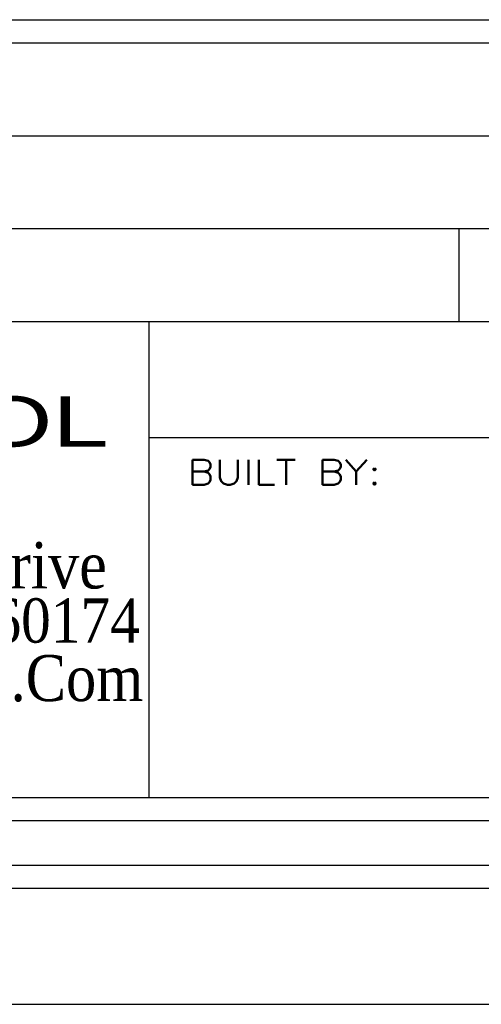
# Model space of a CAD drawing. Header units: inches. Extents: x 3 to 289, y 4 to 291.
# Tile 127 of 256: x 106.461 to 107.456, y 93.39 to 95.512. Entities that reach past the tile are written whole.
import ezdxf
from ezdxf.enums import TextEntityAlignment as Align

# ---------------------------------------------------------------- set-up
doc = ezdxf.new("R2010")
doc.units = ezdxf.units.IN
doc.header["$LTSCALE"] = 0.5
doc.header["$MEASUREMENT"] = 0
doc.layers.add('PLOTVIEW1', color=7, linetype='Continuous')
doc.layers.add('STR_INS', color=8, linetype='Continuous')
doc.styles.add('VERO3-RomanS', font='romans__.ttf')
doc.styles.add('VERO6-Dutch801 Rm BT', font='dutchi.ttf')
doc.styles.add('VERO7-Vineta BT', font='vinet.ttf')

msp = doc.modelspace()

# ---------------------------------------------------------------- linework, layer by layer
at = {"layer": 'PLOTVIEW1', "color": 252, "linetype": 'Continuous'}
for p, q in [((104.5698, 95.2616, 0.0197), (111.2797, 95.2616, 0.0197)), ((104.5698, 95.0616, 0.0197), (111.2797, 95.0616, 0.0197)), ((107.4078, 94.8616, 0.0197), (107.4078, 95.0616, 0.0197)), ((104.5698, 94.8616, 0.0197), (111.2797, 94.8616, 0.0197)), ((106.7397, 93.835, 0.0197), (106.7397, 94.8616, 0.0197)), ((106.7397, 94.6116, 0.0197), (111.2797, 94.6116, 0.0197))]:
    msp.add_line(p, q, dxfattribs=at)
at = {"layer": 'PLOTVIEW1', "color": 97, "linetype": 'Continuous'}
for p, q in [((65.1747, 93.69), (111.1747, 93.69)), ((65.1747, 93.64), (111.1747, 93.64)), ((65.1747, 93.39), (111.1747, 93.39))]:
    msp.add_line(p, q, dxfattribs=at)
at = {"layer": 'STR_INS', "color": 4, "linetype": 'Continuous'}
for p, q in [((104.6748, 95.5116), (111.1747, 95.5116)), ((104.6748, 95.4616), (111.1747, 95.4616)), ((111.1747, 93.835), (104.6748, 93.835)), ((111.1747, 93.785), (104.6748, 93.785))]:
    msp.add_line(p, q, dxfattribs=at)

# ---------------------------------------------------------------- texts
at = {"layer": 'PLOTVIEW1', "color": 7, "linetype": 'Continuous'}
for s, height, style, width, p, p2 in [('TOOL', 0.10802, 'VERO7-Vineta BT', 0.883634, (106.0601, 94.5919, 0.0197), (106.6524, 94.5919, 0.0197)), ('BUILT BY:', 0.05365, 'VERO3-RomanS', 1.000627, (106.822, 94.5096, 0.0197), (107.2395, 94.5096, 0.0197)), ('2651 Dukane Drive', 0.100261, 'VERO6-Dutch801 Rm BT', 0.932581, (105.5904, 94.286, 0.0197), (106.6487, 94.286, 0.0197)), ('St. Charles, IL. 60174', 0.095252, 'VERO6-Dutch801 Rm BT', 0.932502, (105.5898, 94.1693, 0.0197), (106.7198, 94.1693, 0.0197)), ('WWW.DecTool.Com', 0.099179, 'VERO6-Dutch801 Rm BT', 0.931694, (105.5848, 94.0434, 0.0197), (106.7271, 94.0434, 0.0197))]:
    msp.add_text(s, height=height, dxfattribs=dict(at, style=style, width=width)).set_placement(p, p2, align=Align.FIT)

doc.saveas('drawing.dxf')
